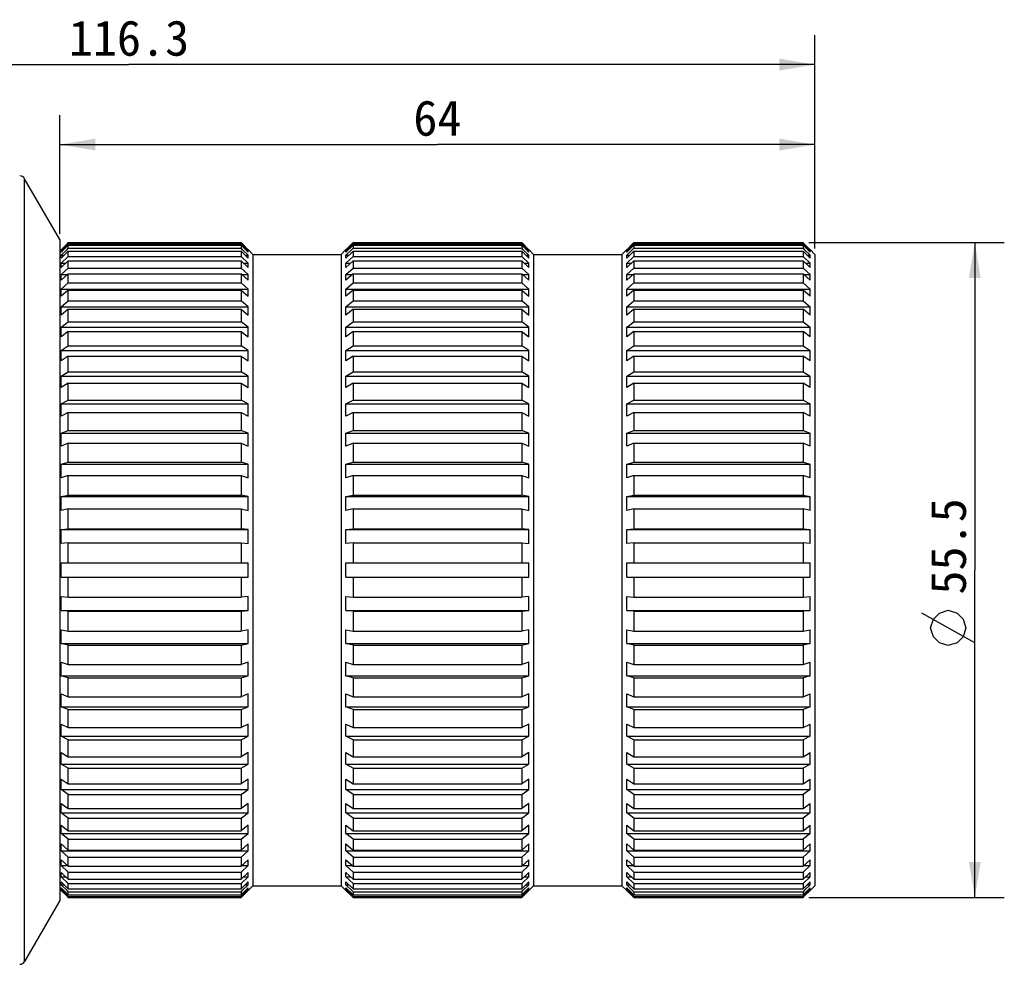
# Model space of a CAD drawing. Header units: millimetres. Extents: x 91 to 529, y 19 to 401.
# Tile 26 of 45: x 315 to 399, y 200 to 280. Entities that reach past the tile are written whole.
import ezdxf
from ezdxf.enums import TextEntityAlignment as Align

# ---------------------------------------------------------------- set-up
doc = ezdxf.new("R2010")
doc.units = ezdxf.units.MM
doc.header["$LTSCALE"] = 32.67
doc.layers.get('0').update_dxf_attribs({"linetype": 'CONTINUOUS'})
doc.layers.add('00_COMPONENTS', color=7, linetype='CONTINUOUS')
doc.layers.add('51__DRAFT_DIMS', color=7, linetype='CONTINUOUS')
doc.styles.get("Standard").update_dxf_attribs({"font": 'simfang.ttf'})
doc.dimstyles.new('DIMSTYLE_2', dxfattribs={"dimtxt": 3, "dimasz": 3, "dimexe": 2.5, "dimexo": 0.5, "dimgap": 0.75, "dimtad": 1, "dimdsep": 46, "dimtxsty": 'STANDARD', "dimblk": '_FILLED', "dimblk1": '_FILLED', "dimblk2": '_FILLED', "dimcen": 0.09, "dimclrt": 3, "dimazin": 2, "dimtp": 0.3, "dimtm": 0.3, "dimtfac": 1, "dimtofl": 0, "dimtmove": 0, "dimatfit": 3, "dimldrblk": '_FILLED', "dimfxl": 1, "dimtolj": 1, "dimarcsym": 0})
doc.dimstyles.new('DIMSTYLE_3', dxfattribs={"dimtxt": 3, "dimasz": 3, "dimexe": 2.5, "dimexo": 0.5, "dimgap": 0.75, "dimtad": 1, "dimdec": 1, "dimdsep": 46, "dimtxsty": 'STANDARD', "dimblk": '_FILLED', "dimblk1": '_FILLED', "dimblk2": '_FILLED', "dimcen": 0.09, "dimclrt": 3, "dimazin": 2, "dimtp": 0.3, "dimtm": 0.3, "dimtfac": 1, "dimtdec": 1, "dimtofl": 0, "dimtmove": 0, "dimatfit": 3, "dimldrblk": '_FILLED', "dimfxl": 1, "dimtolj": 1, "dimarcsym": 0})

# ---------------------------------------------------------------- blocks, each defined once
blk = doc.blocks.new('_FILLED')
at = {"color": 0, "linetype": 'ByBlock'}
blk.add_solid([(0, 0), (-1, 0.167), (-1, -0.167)], dxfattribs=at)
blk = doc.blocks.new('*D7')
at = {"layer": '51__DRAFT_DIMS', "color": 4, "transparency": 16777216}
for p, q in [((266.579, 251.278), (266.579, 278.84)), ((382.879, 260.758), (382.879, 278.84)), ((266.579, 276.34), (324.729, 276.34)), ((382.879, 276.34), (324.729, 276.34))]:
    blk.add_line(p, q, dxfattribs=at)
at = {"layer": '51__DRAFT_DIMS', "color": 4, "transparency": 16777216, "xscale": 3, "yscale": 3, "zscale": 3, "rotation": 180}
blk.add_blockref('_FILLED', (266.579, 276.34), dxfattribs=at)
at = {"layer": '51__DRAFT_DIMS', "color": 4, "transparency": 16777216, "xscale": 3, "yscale": 3, "zscale": 3}
blk.add_blockref('_FILLED', (382.879, 276.34), dxfattribs=at)
at = {"layer": '51__DRAFT_DIMS', "color": 3, "transparency": 16777216}
blk.add_text('116.3', height=3, dxfattribs=at).set_placement((324.729, 277.09), align=Align.CENTER)
blk = doc.blocks.new('*D8')
at = {"layer": '51__DRAFT_DIMS', "color": 4, "transparency": 16777216}
for p, q in [((318.879, 262.008), (318.879, 272.062)), ((382.879, 260.758), (382.879, 272.062)), ((318.879, 269.562), (350.879, 269.562)), ((382.879, 269.562), (350.879, 269.562))]:
    blk.add_line(p, q, dxfattribs=at)
at = {"layer": '51__DRAFT_DIMS', "color": 4, "transparency": 16777216, "xscale": 3, "yscale": 3, "zscale": 3, "rotation": 180}
blk.add_blockref('_FILLED', (318.879, 269.562), dxfattribs=at)
at = {"layer": '51__DRAFT_DIMS', "color": 4, "transparency": 16777216, "xscale": 3, "yscale": 3, "zscale": 3}
blk.add_blockref('_FILLED', (382.879, 269.562), dxfattribs=at)
at = {"layer": '51__DRAFT_DIMS', "color": 3, "transparency": 16777216}
blk.add_text('64', height=3, dxfattribs=at).set_placement((350.879, 270.312), align=Align.CENTER)
blk = doc.blocks.new('*D9')
at = {"layer": '51__DRAFT_DIMS', "color": 4, "transparency": 16777216}
for p, q in [((382.379, 261.252), (398.947, 261.252)), ((396.447, 261.252), (396.447, 233.508)), ((396.447, 205.765), (396.447, 233.508)), ((382.379, 205.765), (398.947, 205.765))]:
    blk.add_line(p, q, dxfattribs=at)
at = {"layer": '51__DRAFT_DIMS', "color": 4, "transparency": 16777216, "xscale": 3, "yscale": 3, "zscale": 3}
for p, rotation in [((396.447, 261.252), 90), ((396.447, 205.765), 270)]:
    blk.add_blockref('_FILLED', p, dxfattribs=dict(at, rotation=rotation))
at = {"layer": '51__DRAFT_DIMS', "color": 3, "transparency": 16777216}
blk.add_text('55.5', height=3, rotation=90, dxfattribs=at).set_placement((395.697, 235.508), align=Align.CENTER)

msp = doc.modelspace()

# ---------------------------------------------------------------- linework, layer by layer
at = {"layer": '00_COMPONENTS', "color": 4}
msp.add_line((315.876, 200.347), (315.876, 266.67), dxfattribs=at)
at = {"layer": '00_COMPONENTS', "color": 7}
for p, q in [((318.879, 261.508), (315.876, 266.67)), ((318.879, 261.508), (318.879, 205.508)), ((318.879, 260.558), (318.979, 260.658)), ((319.446, 261.118), (318.979, 260.652)), ((318.979, 260.566), (319.446, 261.03)), ((318.979, 260.652), (318.979, 260.658)), ((318.979, 260.183), (319.446, 260.64)), ((318.979, 260.44), (318.979, 260.566)), ((318.979, 260.566), (319.106, 260.566)), ((319.579, 260.521), (318.979, 259.934)), ((319.579, 261.037), (318.988, 260.449)), ((319.579, 261.252), (319.446, 261.118)), ((319.446, 261.03), (319.579, 261.163)), ((319.446, 260.64), (319.579, 260.77)), ((319.579, 261.163), (319.579, 261.252)), ((319.579, 261.252), (334.229, 261.252)), ((319.579, 261.163), (334.229, 261.163)), ((319.579, 260.77), (319.579, 261.037)), ((319.579, 261.037), (334.229, 261.037)), ((319.579, 260.77), (334.229, 260.77)), ((319.579, 260.079), (319.579, 260.521)), ((319.579, 260.521), (334.229, 260.521)), ((334.229, 261.252), (334.229, 261.163)), ((334.229, 261.252), (334.829, 260.652)), ((334.33, 261.063), (334.229, 261.163)), ((334.229, 261.037), (334.229, 260.77)), ((334.229, 261.037), (334.829, 260.44)), ((334.354, 260.648), (334.229, 260.77)), ((334.229, 260.521), (334.229, 260.079)), ((334.229, 260.521), (334.829, 259.934)), ((334.829, 260.566), (334.33, 261.063)), ((334.829, 260.183), (334.354, 260.648)), ((334.703, 260.566), (334.829, 260.566)), ((334.829, 260.652), (334.829, 260.658)), ((334.829, 260.658), (335.229, 260.258)), ((334.829, 260.44), (334.829, 260.566)), ((342.729, 260.258), (343.129, 260.658)), ((343.622, 261.144), (343.129, 260.652)), ((343.129, 260.566), (343.629, 261.063)), ((343.729, 261.037), (343.129, 260.44)), ((343.129, 260.652), (343.129, 260.658)), ((343.129, 260.183), (343.605, 260.648)), ((343.129, 260.44), (343.129, 260.566)), ((343.129, 260.566), (343.256, 260.566)), ((343.729, 260.521), (343.129, 259.934)), ((343.605, 260.648), (343.729, 260.77)), ((343.729, 261.252), (343.622, 261.144)), ((343.629, 261.063), (343.729, 261.163)), ((343.729, 261.252), (343.729, 261.163)), ((343.729, 261.252), (358.029, 261.252)), ((343.729, 261.163), (358.029, 261.163)), ((343.729, 261.037), (343.729, 260.77)), ((343.729, 261.037), (358.029, 261.037)), ((343.729, 260.77), (358.029, 260.77)), ((343.729, 260.521), (343.729, 260.079)), ((343.729, 260.521), (358.029, 260.521)), ((358.029, 261.252), (358.029, 261.163)), ((358.029, 261.252), (358.629, 260.652)), ((358.13, 261.063), (358.029, 261.163)), ((358.029, 261.037), (358.029, 260.77)), ((358.029, 261.037), (358.629, 260.44)), ((358.154, 260.648), (358.029, 260.77)), ((358.029, 260.521), (358.029, 260.079)), ((358.029, 260.521), (358.629, 259.934)), ((358.629, 260.566), (358.13, 261.063)), ((358.629, 260.183), (358.154, 260.648)), ((358.503, 260.566), (358.629, 260.566)), ((358.629, 260.652), (358.629, 260.658)), ((358.629, 260.658), (359.029, 260.258)), ((358.629, 260.44), (358.629, 260.566)), ((366.529, 260.258), (366.929, 260.658)), ((367.422, 261.144), (366.929, 260.652)), ((366.929, 260.566), (367.429, 261.063)), ((367.529, 261.037), (366.929, 260.44)), ((366.929, 260.652), (366.929, 260.658)), ((366.929, 260.183), (367.405, 260.648)), ((366.929, 260.44), (366.929, 260.566)), ((366.929, 260.566), (367.056, 260.566)), ((367.529, 260.521), (366.929, 259.934)), ((367.405, 260.648), (367.529, 260.77)), ((367.529, 261.252), (367.422, 261.144)), ((367.429, 261.063), (367.529, 261.163)), ((367.529, 261.252), (367.529, 261.163)), ((367.529, 261.252), (381.879, 261.252)), ((367.529, 261.163), (381.879, 261.163)), ((367.529, 261.037), (367.529, 260.77)), ((367.529, 261.037), (381.879, 261.037)), ((367.529, 260.77), (381.879, 260.77)), ((367.529, 260.521), (367.529, 260.079)), ((367.529, 260.521), (381.879, 260.521)), ((381.879, 261.252), (381.879, 261.163)), ((381.987, 261.144), (381.879, 261.252)), ((381.879, 261.163), (381.98, 261.063)), ((381.879, 261.037), (381.879, 260.77)), ((382.479, 260.44), (381.879, 261.037)), ((381.879, 260.77), (382.004, 260.648)), ((381.879, 260.521), (381.879, 260.079)), ((382.479, 259.934), (381.879, 260.521)), ((381.98, 261.063), (382.479, 260.566)), ((382.479, 260.652), (381.987, 261.144)), ((382.004, 260.648), (382.479, 260.183)), ((382.353, 260.566), (382.479, 260.566)), ((382.479, 260.652), (382.479, 260.658)), ((382.879, 260.258), (382.479, 260.658)), ((382.479, 260.44), (382.479, 260.566)), ((318.988, 260.449), (318.979, 260.44)), ((318.979, 259.934), (318.979, 260.183)), ((318.979, 260.183), (319.234, 260.183)), ((318.979, 259.509), (319.579, 260.079)), ((319.579, 259.709), (318.979, 259.138)), ((319.579, 260.079), (334.229, 260.079)), ((319.579, 259.097), (319.579, 259.709)), ((319.579, 259.709), (334.229, 259.709)), ((334.829, 259.509), (334.229, 260.079)), ((334.229, 259.709), (334.229, 259.097)), ((334.229, 259.709), (334.829, 259.138)), ((334.574, 260.183), (334.829, 260.183)), ((334.829, 259.934), (334.829, 260.183)), ((335.229, 260.258), (335.229, 206.758)), ((335.229, 260.258), (342.729, 260.258)), ((342.729, 260.258), (342.729, 206.758)), ((343.129, 259.934), (343.129, 260.183)), ((343.129, 260.183), (343.384, 260.183)), ((343.129, 259.509), (343.729, 260.079)), ((343.729, 259.709), (343.129, 259.138)), ((343.729, 260.079), (358.029, 260.079)), ((343.729, 259.709), (343.729, 259.097)), ((343.729, 259.709), (358.029, 259.709)), ((358.629, 259.509), (358.029, 260.079)), ((358.029, 259.709), (358.029, 259.097)), ((358.029, 259.709), (358.629, 259.138)), ((358.374, 260.183), (358.629, 260.183)), ((358.629, 259.934), (358.629, 260.183)), ((359.029, 260.258), (359.029, 206.758)), ((359.029, 260.258), (366.529, 260.258)), ((366.529, 260.258), (366.529, 206.758)), ((366.929, 259.934), (366.929, 260.183)), ((366.929, 260.183), (367.184, 260.183)), ((366.929, 259.509), (367.529, 260.079)), ((367.529, 259.709), (366.929, 259.138)), ((367.529, 260.079), (381.879, 260.079)), ((367.529, 259.709), (367.529, 259.097)), ((367.529, 259.709), (381.879, 259.709)), ((381.879, 260.079), (382.479, 259.509)), ((381.879, 259.709), (381.879, 259.097)), ((382.479, 259.138), (381.879, 259.709)), ((382.224, 260.183), (382.479, 260.183)), ((382.479, 259.934), (382.479, 260.183)), ((382.879, 260.258), (382.879, 206.758)), ((318.979, 259.138), (318.979, 259.509)), ((318.979, 259.509), (319.369, 259.509)), ((318.979, 258.549), (319.579, 259.097)), ((319.579, 259.097), (334.229, 259.097)), ((334.829, 258.549), (334.229, 259.097)), ((334.44, 259.509), (334.829, 259.509)), ((334.829, 259.138), (334.829, 259.509)), ((343.129, 259.138), (343.129, 259.509)), ((343.129, 259.509), (343.519, 259.509)), ((343.129, 258.549), (343.729, 259.097)), ((343.729, 259.097), (358.029, 259.097)), ((358.629, 258.549), (358.029, 259.097)), ((358.24, 259.509), (358.629, 259.509)), ((358.629, 259.138), (358.629, 259.509)), ((366.929, 259.138), (366.929, 259.509)), ((366.929, 259.509), (367.319, 259.509)), ((366.929, 258.549), (367.529, 259.097)), ((367.529, 259.097), (381.879, 259.097)), ((381.879, 259.097), (382.479, 258.549)), ((382.09, 259.509), (382.479, 259.509)), ((382.479, 259.138), (382.479, 259.509)), ((319.579, 258.609), (318.979, 258.061)), ((318.979, 258.061), (318.979, 258.549)), ((318.979, 258.549), (319.514, 258.549)), ((319.579, 257.835), (319.579, 258.609)), ((319.579, 258.609), (334.229, 258.609)), ((334.229, 258.609), (334.229, 257.835)), ((334.229, 258.609), (334.829, 258.061)), ((334.295, 258.549), (334.829, 258.549)), ((334.829, 258.061), (334.829, 258.549)), ((343.729, 258.609), (343.129, 258.061)), ((343.129, 258.061), (343.129, 258.549)), ((343.129, 258.549), (343.664, 258.549)), ((343.729, 258.609), (343.729, 257.835)), ((343.729, 258.609), (358.029, 258.609)), ((358.029, 258.609), (358.029, 257.835)), ((358.029, 258.609), (358.629, 258.061)), ((358.095, 258.549), (358.629, 258.549)), ((358.629, 258.061), (358.629, 258.549)), ((367.529, 258.609), (366.929, 258.061)), ((366.929, 258.061), (366.929, 258.549)), ((366.929, 258.549), (367.464, 258.549)), ((367.529, 258.609), (367.529, 257.835)), ((367.529, 258.609), (381.879, 258.609)), ((381.879, 258.609), (381.879, 257.835)), ((382.479, 258.061), (381.879, 258.609)), ((381.945, 258.549), (382.479, 258.549)), ((382.479, 258.061), (382.479, 258.549)), ((318.979, 257.315), (319.579, 257.835)), ((318.979, 256.715), (318.979, 257.315)), ((318.979, 257.315), (334.829, 257.315)), ((319.579, 257.235), (318.979, 256.715)), ((319.579, 257.835), (334.229, 257.835)), ((319.579, 256.306), (319.579, 257.235)), ((319.579, 257.235), (334.229, 257.235)), ((334.829, 257.315), (334.229, 257.835)), ((334.229, 257.235), (334.229, 256.306)), ((334.229, 257.235), (334.829, 256.715)), ((334.829, 256.715), (334.829, 257.315)), ((343.129, 257.315), (343.729, 257.835)), ((343.129, 256.715), (343.129, 257.315)), ((343.129, 257.315), (358.629, 257.315)), ((343.729, 257.235), (343.129, 256.715)), ((343.729, 257.835), (358.029, 257.835)), ((343.729, 257.235), (343.729, 256.306)), ((343.729, 257.235), (358.029, 257.235)), ((358.629, 257.315), (358.029, 257.835)), ((358.029, 257.235), (358.029, 256.306)), ((358.029, 257.235), (358.629, 256.715)), ((358.629, 256.715), (358.629, 257.315)), ((366.929, 257.315), (367.529, 257.835)), ((366.929, 256.715), (366.929, 257.315)), ((366.929, 257.315), (382.479, 257.315)), ((367.529, 257.235), (366.929, 256.715)), ((367.529, 257.835), (381.879, 257.835)), ((367.529, 257.235), (367.529, 256.306)), ((367.529, 257.235), (381.879, 257.235)), ((381.879, 257.835), (382.479, 257.315)), ((381.879, 257.235), (381.879, 256.306)), ((382.479, 256.715), (381.879, 257.235)), ((382.479, 256.715), (382.479, 257.315)), ((318.979, 255.82), (319.579, 256.306)), ((319.579, 256.306), (334.229, 256.306)), ((334.829, 255.82), (334.229, 256.306)), ((343.129, 255.82), (343.729, 256.306)), ((343.729, 256.306), (358.029, 256.306)), ((358.629, 255.82), (358.029, 256.306)), ((366.929, 255.82), (367.529, 256.306)), ((367.529, 256.306), (381.879, 256.306)), ((381.879, 256.306), (382.479, 255.82)), ((318.979, 255.115), (318.979, 255.82)), ((318.979, 255.82), (334.829, 255.82)), ((319.579, 255.601), (318.979, 255.115)), ((319.579, 254.527), (319.579, 255.601)), ((319.579, 255.601), (334.229, 255.601)), ((334.229, 255.601), (334.229, 254.527)), ((334.229, 255.601), (334.829, 255.115)), ((334.829, 255.115), (334.829, 255.82)), ((343.129, 255.115), (343.129, 255.82)), ((343.129, 255.82), (358.629, 255.82)), ((343.729, 255.601), (343.129, 255.115)), ((343.729, 255.601), (343.729, 254.527)), ((343.729, 255.601), (358.029, 255.601)), ((358.029, 255.601), (358.029, 254.527)), ((358.029, 255.601), (358.629, 255.115)), ((358.629, 255.115), (358.629, 255.82)), ((366.929, 255.115), (366.929, 255.82)), ((366.929, 255.82), (382.479, 255.82)), ((367.529, 255.601), (366.929, 255.115)), ((367.529, 255.601), (367.529, 254.527)), ((367.529, 255.601), (381.879, 255.601)), ((381.879, 255.601), (381.879, 254.527)), ((382.479, 255.115), (381.879, 255.601)), ((382.479, 255.115), (382.479, 255.82)), ((318.979, 254.081), (319.579, 254.527)), ((318.979, 253.278), (318.979, 254.081)), ((318.979, 254.081), (334.829, 254.081)), ((319.579, 254.527), (334.229, 254.527)), ((334.829, 254.081), (334.229, 254.527)), ((334.829, 253.278), (334.829, 254.081)), ((343.129, 254.081), (343.729, 254.527)), ((343.129, 253.278), (343.129, 254.081)), ((343.129, 254.081), (358.629, 254.081)), ((343.729, 254.527), (358.029, 254.527)), ((358.629, 254.081), (358.029, 254.527)), ((358.629, 253.278), (358.629, 254.081)), ((366.929, 254.081), (367.529, 254.527)), ((366.929, 253.278), (366.929, 254.081)), ((366.929, 254.081), (382.479, 254.081)), ((367.529, 254.527), (381.879, 254.527)), ((381.879, 254.527), (382.479, 254.081)), ((382.479, 253.278), (382.479, 254.081)), ((319.579, 253.724), (318.979, 253.278)), ((319.579, 252.518), (319.579, 253.724)), ((319.579, 253.724), (334.229, 253.724)), ((334.229, 253.724), (334.229, 252.518)), ((334.229, 253.724), (334.829, 253.278)), ((343.729, 253.724), (343.129, 253.278)), ((343.729, 253.724), (343.729, 252.518)), ((343.729, 253.724), (358.029, 253.724)), ((358.029, 253.724), (358.029, 252.518)), ((358.029, 253.724), (358.629, 253.278)), ((367.529, 253.724), (366.929, 253.278)), ((367.529, 253.724), (367.529, 252.518)), ((367.529, 253.724), (381.879, 253.724)), ((381.879, 253.724), (381.879, 252.518)), ((382.479, 253.278), (381.879, 253.724)), ((318.979, 252.117), (319.579, 252.518)), ((319.579, 252.518), (334.229, 252.518)), ((334.829, 252.117), (334.229, 252.518)), ((343.129, 252.117), (343.729, 252.518)), ((343.729, 252.518), (358.029, 252.518)), ((358.629, 252.117), (358.029, 252.518)), ((366.929, 252.117), (367.529, 252.518)), ((367.529, 252.518), (381.879, 252.518)), ((381.879, 252.518), (382.479, 252.117)), ((318.979, 251.225), (318.979, 252.117)), ((318.979, 252.117), (334.829, 252.117)), ((319.579, 251.626), (318.979, 251.225)), ((319.579, 250.301), (319.579, 251.626)), ((319.579, 251.626), (334.229, 251.626)), ((334.229, 251.626), (334.229, 250.301)), ((334.229, 251.626), (334.829, 251.225)), ((334.829, 251.225), (334.829, 252.117)), ((343.129, 251.225), (343.129, 252.117)), ((343.129, 252.117), (358.629, 252.117)), ((343.729, 251.626), (343.129, 251.225)), ((343.729, 251.626), (343.729, 250.301)), ((343.729, 251.626), (358.029, 251.626)), ((358.029, 251.626), (358.029, 250.301)), ((358.029, 251.626), (358.629, 251.225)), ((358.629, 251.225), (358.629, 252.117)), ((366.929, 251.225), (366.929, 252.117)), ((366.929, 252.117), (382.479, 252.117)), ((367.529, 251.626), (366.929, 251.225)), ((367.529, 251.626), (367.529, 250.301)), ((367.529, 251.626), (381.879, 251.626)), ((381.879, 251.626), (381.879, 250.301)), ((382.479, 251.225), (381.879, 251.626)), ((382.479, 251.225), (382.479, 252.117)), ((318.979, 249.948), (319.579, 250.301)), ((318.979, 248.977), (318.979, 249.948)), ((318.979, 249.948), (334.829, 249.948)), ((319.579, 250.301), (334.229, 250.301)), ((334.829, 249.948), (334.229, 250.301)), ((334.829, 248.977), (334.829, 249.948)), ((343.129, 249.948), (343.729, 250.301)), ((343.129, 248.977), (343.129, 249.948)), ((343.129, 249.948), (358.629, 249.948)), ((343.729, 250.301), (358.029, 250.301)), ((358.629, 249.948), (358.029, 250.301)), ((358.629, 248.977), (358.629, 249.948)), ((366.929, 249.948), (367.529, 250.301)), ((366.929, 248.977), (366.929, 249.948)), ((366.929, 249.948), (382.479, 249.948)), ((367.529, 250.301), (381.879, 250.301)), ((381.879, 250.301), (382.479, 249.948)), ((382.479, 248.977), (382.479, 249.948)), ((319.579, 249.33), (318.979, 248.977)), ((319.579, 247.9), (319.579, 249.33)), ((319.579, 249.33), (334.229, 249.33)), ((334.229, 249.33), (334.229, 247.9)), ((334.229, 249.33), (334.829, 248.977)), ((343.729, 249.33), (343.129, 248.977)), ((343.729, 249.33), (343.729, 247.9)), ((343.729, 249.33), (358.029, 249.33)), ((358.029, 249.33), (358.029, 247.9)), ((358.029, 249.33), (358.629, 248.977)), ((367.529, 249.33), (366.929, 248.977)), ((367.529, 249.33), (367.529, 247.9)), ((367.529, 249.33), (381.879, 249.33)), ((381.879, 249.33), (381.879, 247.9)), ((382.479, 248.977), (381.879, 249.33)), ((318.979, 247.6), (319.579, 247.9)), ((318.979, 246.56), (318.979, 247.6)), ((318.979, 247.6), (334.829, 247.6)), ((319.579, 247.9), (334.229, 247.9)), ((334.829, 247.6), (334.229, 247.9)), ((334.829, 246.56), (334.829, 247.6)), ((343.129, 247.6), (343.729, 247.9)), ((343.129, 246.56), (343.129, 247.6)), ((343.129, 247.6), (358.629, 247.6)), ((343.729, 247.9), (358.029, 247.9)), ((358.629, 247.6), (358.029, 247.9)), ((358.629, 246.56), (358.629, 247.6)), ((366.929, 247.6), (367.529, 247.9)), ((366.929, 246.56), (366.929, 247.6)), ((366.929, 247.6), (382.479, 247.6)), ((367.529, 247.9), (381.879, 247.9)), ((381.879, 247.9), (382.479, 247.6)), ((382.479, 246.56), (382.479, 247.6)), ((319.579, 246.86), (318.979, 246.56)), ((319.579, 245.341), (319.579, 246.86)), ((319.579, 246.86), (334.229, 246.86)), ((334.229, 246.86), (334.229, 245.341)), ((334.229, 246.86), (334.829, 246.56)), ((343.729, 246.86), (343.129, 246.56)), ((343.729, 246.86), (343.729, 245.341)), ((343.729, 246.86), (358.029, 246.86)), ((358.029, 246.86), (358.029, 245.341)), ((358.029, 246.86), (358.629, 246.56)), ((367.529, 246.86), (366.929, 246.56)), ((367.529, 246.86), (367.529, 245.341)), ((367.529, 246.86), (381.879, 246.86)), ((381.879, 246.86), (381.879, 245.341)), ((382.479, 246.56), (381.879, 246.86)), ((318.979, 245.097), (319.579, 245.341)), ((318.979, 244), (318.979, 245.097)), ((318.979, 245.097), (334.829, 245.097)), ((319.579, 245.341), (334.229, 245.341)), ((334.829, 245.097), (334.229, 245.341)), ((334.829, 244), (334.829, 245.097)), ((343.129, 245.097), (343.729, 245.341)), ((343.129, 244), (343.129, 245.097)), ((343.129, 245.097), (358.629, 245.097)), ((343.729, 245.341), (358.029, 245.341)), ((358.629, 245.097), (358.029, 245.341)), ((358.629, 244), (358.629, 245.097)), ((366.929, 245.097), (367.529, 245.341)), ((366.929, 244), (366.929, 245.097)), ((366.929, 245.097), (382.479, 245.097)), ((367.529, 245.341), (381.879, 245.341)), ((381.879, 245.341), (382.479, 245.097)), ((382.479, 244), (382.479, 245.097)), ((319.579, 244.245), (318.979, 244)), ((319.579, 242.652), (319.579, 244.245)), ((319.579, 244.245), (334.229, 244.245)), ((334.229, 244.245), (334.229, 242.652)), ((334.229, 244.245), (334.829, 244)), ((343.729, 244.245), (343.129, 244)), ((343.729, 244.245), (343.729, 242.652)), ((343.729, 244.245), (358.029, 244.245)), ((358.029, 244.245), (358.029, 242.652)), ((358.029, 244.245), (358.629, 244)), ((367.529, 244.245), (366.929, 244)), ((367.529, 244.245), (367.529, 242.652)), ((367.529, 244.245), (381.879, 244.245)), ((381.879, 244.245), (381.879, 242.652)), ((382.479, 244), (381.879, 244.245)), ((318.979, 242.467), (319.579, 242.652)), ((318.979, 241.325), (318.979, 242.467)), ((318.979, 242.467), (334.829, 242.467)), ((319.579, 242.652), (334.229, 242.652)), ((334.829, 242.467), (334.229, 242.652)), ((334.829, 241.325), (334.829, 242.467)), ((343.129, 242.467), (343.729, 242.652)), ((343.129, 241.325), (343.129, 242.467)), ((343.129, 242.467), (358.629, 242.467)), ((343.729, 242.652), (358.029, 242.652)), ((358.629, 242.467), (358.029, 242.652)), ((358.629, 241.325), (358.629, 242.467)), ((366.929, 242.467), (367.529, 242.652)), ((366.929, 242.467), (382.479, 242.467)), ((366.929, 241.325), (366.929, 242.467)), ((367.529, 242.652), (381.879, 242.652)), ((381.879, 242.652), (382.479, 242.467)), ((382.479, 241.325), (382.479, 242.467)), ((319.579, 241.511), (318.979, 241.325)), ((319.579, 239.863), (319.579, 241.511)), ((319.579, 241.511), (334.229, 241.511)), ((334.229, 241.511), (334.229, 239.863)), ((334.229, 241.511), (334.829, 241.325)), ((343.729, 241.511), (343.129, 241.325)), ((343.729, 241.511), (343.729, 239.863)), ((343.729, 241.511), (358.029, 241.511)), ((358.029, 241.511), (358.029, 239.863)), ((358.029, 241.511), (358.629, 241.325)), ((367.529, 241.511), (366.929, 241.325)), ((367.529, 241.511), (381.879, 241.511)), ((367.529, 241.511), (367.529, 239.863)), ((381.879, 241.511), (381.879, 239.863)), ((382.479, 241.325), (381.879, 241.511)), ((318.979, 239.739), (319.579, 239.863)), ((318.979, 238.565), (318.979, 239.739)), ((318.979, 239.739), (334.829, 239.739)), ((319.579, 239.863), (334.229, 239.863)), ((334.829, 239.739), (334.229, 239.863)), ((334.829, 238.565), (334.829, 239.739)), ((343.129, 239.739), (343.729, 239.863)), ((343.129, 238.565), (343.129, 239.739)), ((343.129, 239.739), (358.629, 239.739)), ((343.729, 239.863), (358.029, 239.863)), ((358.629, 239.739), (358.029, 239.863)), ((358.629, 238.565), (358.629, 239.739)), ((366.929, 239.739), (367.529, 239.863)), ((366.929, 239.739), (382.479, 239.739)), ((366.929, 238.565), (366.929, 239.739)), ((367.529, 239.863), (381.879, 239.863)), ((381.879, 239.863), (382.479, 239.739)), ((382.479, 238.565), (382.479, 239.739)), ((319.579, 238.69), (318.979, 238.565)), ((319.579, 237.005), (319.579, 238.69)), ((319.579, 238.69), (334.229, 238.69)), ((334.229, 238.69), (334.229, 237.005)), ((334.229, 238.69), (334.829, 238.565)), ((343.729, 238.69), (343.129, 238.565)), ((343.729, 238.69), (343.729, 237.005)), ((343.729, 238.69), (358.029, 238.69)), ((358.029, 238.69), (358.029, 237.005)), ((358.029, 238.69), (358.629, 238.565)), ((367.529, 238.69), (366.929, 238.565)), ((367.529, 238.69), (381.879, 238.69)), ((367.529, 238.69), (367.529, 237.005)), ((381.879, 238.69), (381.879, 237.005)), ((382.479, 238.565), (381.879, 238.69)), ((318.979, 236.942), (319.579, 237.005)), ((318.979, 235.749), (318.979, 236.942)), ((318.979, 236.942), (334.829, 236.942)), ((319.579, 237.005), (334.229, 237.005)), ((334.829, 236.942), (334.229, 237.005)), ((334.829, 235.749), (334.829, 236.942)), ((343.129, 236.942), (343.729, 237.005)), ((343.129, 235.749), (343.129, 236.942)), ((343.129, 236.942), (358.629, 236.942)), ((343.729, 237.005), (358.029, 237.005)), ((358.629, 236.942), (358.029, 237.005)), ((358.629, 235.749), (358.629, 236.942)), ((366.929, 236.942), (367.529, 237.005)), ((366.929, 236.942), (382.479, 236.942)), ((366.929, 235.749), (366.929, 236.942)), ((367.529, 237.005), (381.879, 237.005)), ((381.879, 237.005), (382.479, 236.942)), ((382.479, 235.749), (382.479, 236.942)), ((319.579, 235.812), (318.979, 235.749)), ((319.579, 234.108), (319.579, 235.812)), ((319.579, 235.812), (334.229, 235.812)), ((334.229, 235.812), (334.229, 234.108)), ((334.229, 235.812), (334.829, 235.749)), ((343.729, 235.812), (343.129, 235.749)), ((343.729, 235.812), (343.729, 234.108)), ((343.729, 235.812), (358.029, 235.812)), ((358.029, 235.812), (358.029, 234.108)), ((358.029, 235.812), (358.629, 235.749)), ((367.529, 235.812), (366.929, 235.749)), ((367.529, 235.812), (381.879, 235.812)), ((367.529, 235.812), (367.529, 234.108)), ((381.879, 235.812), (381.879, 234.108)), ((382.479, 235.749), (381.879, 235.812)), ((318.979, 232.908), (318.979, 234.108)), ((318.979, 234.108), (334.829, 234.108)), ((334.829, 232.908), (334.829, 234.108)), ((343.129, 232.908), (343.129, 234.108)), ((343.129, 234.108), (358.629, 234.108)), ((358.629, 232.908), (358.629, 234.108)), ((366.929, 234.108), (382.479, 234.108)), ((366.929, 232.908), (366.929, 234.108)), ((382.479, 232.908), (382.479, 234.108)), ((318.979, 232.908), (334.829, 232.908)), ((319.579, 231.205), (319.579, 232.908)), ((334.229, 232.908), (334.229, 231.205)), ((343.129, 232.908), (358.629, 232.908)), ((343.729, 232.908), (343.729, 231.205)), ((358.029, 232.908), (358.029, 231.205)), ((366.929, 232.908), (382.479, 232.908)), ((367.529, 232.908), (367.529, 231.205)), ((381.879, 232.908), (381.879, 231.205)), ((318.979, 230.074), (318.979, 231.268)), ((318.979, 231.268), (319.579, 231.205)), ((334.829, 231.268), (334.229, 231.205)), ((334.829, 230.074), (334.829, 231.268)), ((343.129, 230.074), (343.129, 231.268)), ((343.129, 231.268), (343.729, 231.205)), ((358.629, 231.268), (358.029, 231.205)), ((358.629, 230.074), (358.629, 231.268)), ((366.929, 230.074), (366.929, 231.268)), ((366.929, 231.268), (367.529, 231.205)), ((381.879, 231.205), (382.479, 231.268)), ((382.479, 230.074), (382.479, 231.268)), ((319.579, 231.205), (334.229, 231.205)), ((343.729, 231.205), (358.029, 231.205)), ((367.529, 231.205), (381.879, 231.205)), ((318.979, 230.074), (334.829, 230.074)), ((319.579, 230.012), (318.979, 230.074)), ((319.579, 228.327), (319.579, 230.012)), ((319.579, 230.012), (334.229, 230.012)), ((334.229, 230.012), (334.829, 230.074)), ((334.229, 230.012), (334.229, 228.327)), ((343.129, 230.074), (358.629, 230.074)), ((343.729, 230.012), (343.129, 230.074)), ((343.729, 230.012), (343.729, 228.327)), ((343.729, 230.012), (358.029, 230.012)), ((358.029, 230.012), (358.629, 230.074)), ((358.029, 230.012), (358.029, 228.327)), ((366.929, 230.074), (382.479, 230.074)), ((367.529, 230.012), (366.929, 230.074)), ((367.529, 230.012), (381.879, 230.012)), ((367.529, 230.012), (367.529, 228.327)), ((382.479, 230.074), (381.879, 230.012)), ((381.879, 230.012), (381.879, 228.327)), ((318.979, 227.278), (318.979, 228.452)), ((318.979, 228.452), (319.579, 228.327)), ((319.579, 228.327), (334.229, 228.327)), ((334.829, 228.452), (334.229, 228.327)), ((334.829, 227.278), (334.829, 228.452)), ((343.129, 227.278), (343.129, 228.452)), ((343.129, 228.452), (343.729, 228.327)), ((343.729, 228.327), (358.029, 228.327)), ((358.629, 228.452), (358.029, 228.327)), ((358.629, 227.278), (358.629, 228.452)), ((366.929, 227.278), (366.929, 228.452)), ((366.929, 228.452), (367.529, 228.327)), ((367.529, 228.327), (381.879, 228.327)), ((381.879, 228.327), (382.479, 228.452)), ((382.479, 227.278), (382.479, 228.452)), ((318.979, 227.278), (334.829, 227.278)), ((319.579, 227.153), (318.979, 227.278)), ((319.579, 225.506), (319.579, 227.153)), ((319.579, 227.153), (334.229, 227.153)), ((334.229, 227.153), (334.829, 227.278)), ((334.229, 227.153), (334.229, 225.506)), ((343.129, 227.278), (358.629, 227.278)), ((343.729, 227.153), (343.129, 227.278)), ((343.729, 227.153), (343.729, 225.506)), ((343.729, 227.153), (358.029, 227.153)), ((358.029, 227.153), (358.629, 227.278)), ((358.029, 227.153), (358.029, 225.506)), ((366.929, 227.278), (382.479, 227.278)), ((367.529, 227.153), (366.929, 227.278)), ((367.529, 227.153), (381.879, 227.153)), ((367.529, 227.153), (367.529, 225.506)), ((382.479, 227.278), (381.879, 227.153)), ((381.879, 227.153), (381.879, 225.506)), ((318.979, 224.55), (318.979, 225.691)), ((318.979, 225.691), (319.579, 225.506)), ((319.579, 225.506), (334.229, 225.506)), ((334.829, 225.691), (334.229, 225.506)), ((334.829, 224.55), (334.829, 225.691)), ((343.129, 224.55), (343.129, 225.691)), ((343.129, 225.691), (343.729, 225.506)), ((343.729, 225.506), (358.029, 225.506)), ((358.629, 225.691), (358.029, 225.506)), ((358.629, 224.55), (358.629, 225.691)), ((366.929, 224.55), (366.929, 225.691)), ((366.929, 225.691), (367.529, 225.506)), ((367.529, 225.506), (381.879, 225.506)), ((381.879, 225.506), (382.479, 225.691)), ((382.479, 224.55), (382.479, 225.691)), ((318.979, 224.55), (334.829, 224.55)), ((319.579, 224.364), (318.979, 224.55)), ((319.579, 222.772), (319.579, 224.364)), ((319.579, 224.364), (334.229, 224.364)), ((334.229, 224.364), (334.829, 224.55)), ((334.229, 224.364), (334.229, 222.772)), ((343.129, 224.55), (358.629, 224.55)), ((343.729, 224.364), (343.129, 224.55)), ((343.729, 224.364), (343.729, 222.772)), ((343.729, 224.364), (358.029, 224.364)), ((358.029, 224.364), (358.629, 224.55)), ((358.029, 224.364), (358.029, 222.772)), ((366.929, 224.55), (382.479, 224.55)), ((367.529, 224.364), (366.929, 224.55)), ((367.529, 224.364), (381.879, 224.364)), ((367.529, 224.364), (367.529, 222.772)), ((382.479, 224.55), (381.879, 224.364)), ((381.879, 224.364), (381.879, 222.772)), ((318.979, 221.92), (318.979, 223.016)), ((318.979, 223.016), (319.579, 222.772)), ((334.829, 223.016), (334.229, 222.772)), ((334.829, 221.92), (334.829, 223.016)), ((343.129, 221.92), (343.129, 223.016)), ((343.129, 223.016), (343.729, 222.772)), ((358.629, 223.016), (358.029, 222.772)), ((358.629, 221.92), (358.629, 223.016)), ((366.929, 221.92), (366.929, 223.016)), ((366.929, 223.016), (367.529, 222.772)), ((381.879, 222.772), (382.479, 223.016)), ((382.479, 221.92), (382.479, 223.016)), ((319.579, 222.772), (334.229, 222.772)), ((343.729, 222.772), (358.029, 222.772)), ((367.529, 222.772), (381.879, 222.772)), ((318.979, 221.92), (334.829, 221.92)), ((319.579, 221.676), (318.979, 221.92)), ((319.579, 220.156), (319.579, 221.676)), ((319.579, 221.676), (334.229, 221.676)), ((334.229, 221.676), (334.829, 221.92)), ((334.229, 221.676), (334.229, 220.156)), ((343.129, 221.92), (358.629, 221.92)), ((343.729, 221.676), (343.129, 221.92)), ((343.729, 221.676), (343.729, 220.156)), ((343.729, 221.676), (358.029, 221.676)), ((358.029, 221.676), (358.629, 221.92)), ((358.029, 221.676), (358.029, 220.156)), ((366.929, 221.92), (382.479, 221.92)), ((367.529, 221.676), (366.929, 221.92)), ((367.529, 221.676), (381.879, 221.676)), ((367.529, 221.676), (367.529, 220.156)), ((382.479, 221.92), (381.879, 221.676)), ((381.879, 221.676), (381.879, 220.156)), ((318.979, 219.417), (318.979, 220.456)), ((318.979, 220.456), (319.579, 220.156)), ((334.829, 220.456), (334.229, 220.156)), ((334.829, 219.417), (334.829, 220.456)), ((343.129, 219.417), (343.129, 220.456)), ((343.129, 220.456), (343.729, 220.156)), ((358.629, 220.456), (358.029, 220.156)), ((358.629, 219.417), (358.629, 220.456)), ((366.929, 219.417), (366.929, 220.456)), ((366.929, 220.456), (367.529, 220.156)), ((381.879, 220.156), (382.479, 220.456)), ((382.479, 219.417), (382.479, 220.456)), ((319.579, 220.156), (334.229, 220.156)), ((343.729, 220.156), (358.029, 220.156)), ((367.529, 220.156), (381.879, 220.156)), ((318.979, 219.417), (334.829, 219.417)), ((319.579, 219.117), (318.979, 219.417)), ((319.579, 217.687), (319.579, 219.117)), ((319.579, 219.117), (334.229, 219.117)), ((334.229, 219.117), (334.829, 219.417)), ((334.229, 219.117), (334.229, 217.687)), ((343.129, 219.417), (358.629, 219.417)), ((343.729, 219.117), (343.129, 219.417)), ((343.729, 219.117), (343.729, 217.687)), ((343.729, 219.117), (358.029, 219.117)), ((358.029, 219.117), (358.629, 219.417)), ((358.029, 219.117), (358.029, 217.687)), ((366.929, 219.417), (382.479, 219.417)), ((367.529, 219.117), (366.929, 219.417)), ((367.529, 219.117), (381.879, 219.117)), ((367.529, 219.117), (367.529, 217.687)), ((382.479, 219.417), (381.879, 219.117)), ((381.879, 219.117), (381.879, 217.687)), ((318.979, 217.068), (318.979, 218.039)), ((318.979, 218.039), (319.579, 217.687)), ((334.829, 218.039), (334.229, 217.687)), ((334.829, 217.068), (334.829, 218.039)), ((343.129, 217.068), (343.129, 218.039)), ((343.129, 218.039), (343.729, 217.687)), ((358.629, 218.039), (358.029, 217.687)), ((358.629, 217.068), (358.629, 218.039)), ((366.929, 217.068), (366.929, 218.039)), ((366.929, 218.039), (367.529, 217.687)), ((381.879, 217.687), (382.479, 218.039)), ((382.479, 217.068), (382.479, 218.039)), ((318.979, 217.068), (334.829, 217.068)), ((319.579, 216.716), (318.979, 217.068)), ((319.579, 217.687), (334.229, 217.687)), ((334.229, 216.716), (334.829, 217.068)), ((343.129, 217.068), (358.629, 217.068)), ((343.729, 216.716), (343.129, 217.068)), ((343.729, 217.687), (358.029, 217.687)), ((358.029, 216.716), (358.629, 217.068)), ((366.929, 217.068), (382.479, 217.068)), ((367.529, 216.716), (366.929, 217.068)), ((367.529, 217.687), (381.879, 217.687)), ((382.479, 217.068), (381.879, 216.716)), ((319.579, 215.39), (319.579, 216.716)), ((319.579, 216.716), (334.229, 216.716)), ((334.229, 216.716), (334.229, 215.39)), ((343.729, 216.716), (358.029, 216.716)), ((343.729, 216.716), (343.729, 215.39)), ((358.029, 216.716), (358.029, 215.39)), ((367.529, 216.716), (381.879, 216.716)), ((367.529, 216.716), (367.529, 215.39)), ((381.879, 216.716), (381.879, 215.39)), ((318.979, 214.9), (318.979, 215.792)), ((318.979, 215.792), (319.579, 215.39)), ((334.829, 215.792), (334.229, 215.39)), ((334.829, 214.9), (334.829, 215.792)), ((343.129, 214.9), (343.129, 215.792)), ((343.129, 215.792), (343.729, 215.39)), ((358.629, 215.792), (358.029, 215.39)), ((358.629, 214.9), (358.629, 215.792)), ((366.929, 214.9), (366.929, 215.792)), ((366.929, 215.792), (367.529, 215.39)), ((381.879, 215.39), (382.479, 215.792)), ((382.479, 214.9), (382.479, 215.792)), ((318.979, 214.9), (334.829, 214.9)), ((319.579, 214.498), (318.979, 214.9)), ((319.579, 215.39), (334.229, 215.39)), ((334.229, 214.498), (334.829, 214.9)), ((343.129, 214.9), (358.629, 214.9)), ((343.729, 214.498), (343.129, 214.9)), ((343.729, 215.39), (358.029, 215.39)), ((358.029, 214.498), (358.629, 214.9)), ((366.929, 214.9), (382.479, 214.9)), ((367.529, 214.498), (366.929, 214.9)), ((367.529, 215.39), (381.879, 215.39)), ((382.479, 214.9), (381.879, 214.498)), ((318.979, 212.935), (318.979, 213.738)), ((318.979, 213.738), (319.579, 213.292)), ((319.579, 213.292), (319.579, 214.498)), ((319.579, 214.498), (334.229, 214.498)), ((334.229, 214.498), (334.229, 213.292)), ((334.829, 213.738), (334.229, 213.292)), ((334.829, 212.935), (334.829, 213.738)), ((343.129, 212.935), (343.129, 213.738)), ((343.129, 213.738), (343.729, 213.292)), ((343.729, 214.498), (358.029, 214.498)), ((343.729, 214.498), (343.729, 213.292)), ((358.029, 214.498), (358.029, 213.292)), ((358.629, 213.738), (358.029, 213.292)), ((358.629, 212.935), (358.629, 213.738)), ((366.929, 212.935), (366.929, 213.738)), ((366.929, 213.738), (367.529, 213.292)), ((367.529, 214.498), (381.879, 214.498)), ((367.529, 214.498), (367.529, 213.292)), ((381.879, 214.498), (381.879, 213.292)), ((381.879, 213.292), (382.479, 213.738)), ((382.479, 212.935), (382.479, 213.738)), ((318.979, 212.935), (334.829, 212.935)), ((319.579, 212.489), (318.979, 212.935)), ((319.579, 213.292), (334.229, 213.292)), ((334.229, 212.489), (334.829, 212.935)), ((343.129, 212.935), (358.629, 212.935)), ((343.729, 212.489), (343.129, 212.935)), ((343.729, 213.292), (358.029, 213.292)), ((358.029, 212.489), (358.629, 212.935)), ((366.929, 212.935), (382.479, 212.935)), ((367.529, 212.489), (366.929, 212.935)), ((367.529, 213.292), (381.879, 213.292)), ((382.479, 212.935), (381.879, 212.489)), ((319.579, 211.416), (319.579, 212.489)), ((319.579, 212.489), (334.229, 212.489)), ((334.229, 212.489), (334.229, 211.416)), ((343.729, 212.489), (358.029, 212.489)), ((343.729, 212.489), (343.729, 211.416)), ((358.029, 212.489), (358.029, 211.416)), ((367.529, 212.489), (381.879, 212.489)), ((367.529, 212.489), (367.529, 211.416)), ((381.879, 212.489), (381.879, 211.416)), ((318.979, 211.196), (318.979, 211.902)), ((318.979, 211.902), (319.579, 211.416)), ((319.579, 211.416), (334.229, 211.416)), ((334.829, 211.902), (334.229, 211.416)), ((334.829, 211.196), (334.829, 211.902)), ((343.129, 211.196), (343.129, 211.902)), ((343.129, 211.902), (343.729, 211.416)), ((343.729, 211.416), (358.029, 211.416)), ((358.629, 211.902), (358.029, 211.416)), ((358.629, 211.196), (358.629, 211.902)), ((366.929, 211.196), (366.929, 211.902)), ((366.929, 211.902), (367.529, 211.416)), ((367.529, 211.416), (381.879, 211.416)), ((381.879, 211.416), (382.479, 211.902)), ((382.479, 211.196), (382.479, 211.902)), ((318.979, 211.196), (334.829, 211.196)), ((319.579, 210.711), (318.979, 211.196)), ((319.579, 209.782), (319.579, 210.711)), ((319.579, 210.711), (334.229, 210.711)), ((334.229, 210.711), (334.829, 211.196)), ((334.229, 210.711), (334.229, 209.782)), ((343.129, 211.196), (358.629, 211.196)), ((343.729, 210.711), (343.129, 211.196)), ((343.729, 210.711), (358.029, 210.711)), ((343.729, 210.711), (343.729, 209.782)), ((358.029, 210.711), (358.629, 211.196)), ((358.029, 210.711), (358.029, 209.782)), ((366.929, 211.196), (382.479, 211.196)), ((367.529, 210.711), (366.929, 211.196)), ((367.529, 210.711), (381.879, 210.711)), ((367.529, 210.711), (367.529, 209.782)), ((382.479, 211.196), (381.879, 210.711)), ((381.879, 210.711), (381.879, 209.782)), ((318.979, 209.701), (318.979, 210.301)), ((318.979, 210.301), (319.579, 209.782)), ((318.979, 209.701), (334.829, 209.701)), ((319.579, 209.182), (318.979, 209.701)), ((319.579, 209.782), (334.229, 209.782)), ((334.829, 210.301), (334.229, 209.782)), ((334.229, 209.182), (334.829, 209.701)), ((334.829, 209.701), (334.829, 210.301)), ((343.129, 209.701), (343.129, 210.301)), ((343.129, 210.301), (343.729, 209.782)), ((343.129, 209.701), (358.629, 209.701)), ((343.729, 209.182), (343.129, 209.701)), ((343.729, 209.782), (358.029, 209.782)), ((358.629, 210.301), (358.029, 209.782)), ((358.029, 209.182), (358.629, 209.701)), ((358.629, 209.701), (358.629, 210.301)), ((366.929, 209.701), (366.929, 210.301)), ((366.929, 210.301), (367.529, 209.782)), ((366.929, 209.701), (382.479, 209.701)), ((367.529, 209.182), (366.929, 209.701)), ((367.529, 209.782), (381.879, 209.782)), ((381.879, 209.782), (382.479, 210.301)), ((382.479, 209.701), (381.879, 209.182)), ((382.479, 209.701), (382.479, 210.301)), ((318.979, 208.468), (318.979, 208.956)), ((318.979, 208.956), (319.579, 208.407)), ((319.579, 208.407), (319.579, 209.182)), ((319.579, 209.182), (334.229, 209.182)), ((334.229, 209.182), (334.229, 208.407)), ((334.829, 208.956), (334.229, 208.407)), ((334.829, 208.468), (334.829, 208.956)), ((343.129, 208.468), (343.129, 208.956)), ((343.129, 208.956), (343.729, 208.407)), ((343.729, 209.182), (358.029, 209.182)), ((343.729, 209.182), (343.729, 208.407)), ((358.029, 209.182), (358.029, 208.407)), ((358.629, 208.956), (358.029, 208.407)), ((358.629, 208.468), (358.629, 208.956)), ((366.929, 208.468), (366.929, 208.956)), ((366.929, 208.956), (367.529, 208.407)), ((367.529, 209.182), (381.879, 209.182)), ((367.529, 209.182), (367.529, 208.407)), ((381.879, 209.182), (381.879, 208.407)), ((381.879, 208.407), (382.479, 208.956)), ((382.479, 208.468), (382.479, 208.956)), ((318.979, 208.468), (319.514, 208.468)), ((319.579, 207.919), (318.979, 208.468)), ((318.979, 207.508), (318.979, 207.879)), ((318.979, 207.879), (319.037, 207.824)), ((319.579, 208.407), (334.229, 208.407)), ((319.579, 207.308), (319.579, 207.919)), ((319.579, 207.919), (334.229, 207.919)), ((334.229, 207.919), (334.829, 208.468)), ((334.229, 207.919), (334.229, 207.308)), ((334.829, 207.879), (334.229, 207.308)), ((334.295, 208.468), (334.829, 208.468)), ((334.829, 207.508), (334.829, 207.879)), ((343.129, 208.468), (343.664, 208.468)), ((343.729, 207.919), (343.129, 208.468)), ((343.129, 207.508), (343.129, 207.879)), ((343.129, 207.879), (343.729, 207.308)), ((343.729, 208.407), (358.029, 208.407)), ((343.729, 207.919), (358.029, 207.919)), ((343.729, 207.919), (343.729, 207.308)), ((358.029, 207.919), (358.629, 208.468)), ((358.029, 207.919), (358.029, 207.308)), ((358.629, 207.879), (358.029, 207.308)), ((358.095, 208.468), (358.629, 208.468)), ((358.629, 207.508), (358.629, 207.879)), ((366.929, 208.468), (367.464, 208.468)), ((367.529, 207.919), (366.929, 208.468)), ((366.929, 207.508), (366.929, 207.879)), ((366.929, 207.879), (367.529, 207.308)), ((367.529, 208.407), (381.879, 208.407)), ((367.529, 207.919), (381.879, 207.919)), ((367.529, 207.919), (367.529, 207.308)), ((382.479, 208.468), (381.879, 207.919)), ((381.879, 207.919), (381.879, 207.308)), ((381.879, 207.308), (382.479, 207.879)), ((381.945, 208.468), (382.479, 208.468)), ((382.479, 207.508), (382.479, 207.879)), ((318.979, 207.508), (319.369, 207.508)), ((319.579, 206.937), (318.979, 207.508)), ((318.979, 206.833), (318.979, 207.083)), ((318.979, 207.083), (319.579, 206.496)), ((319.037, 207.824), (319.579, 207.308)), ((319.579, 207.308), (334.229, 207.308)), ((334.229, 206.937), (334.829, 207.508)), ((334.829, 207.083), (334.229, 206.496)), ((334.44, 207.508), (334.829, 207.508)), ((334.829, 206.833), (334.829, 207.083)), ((343.129, 207.508), (343.519, 207.508)), ((343.729, 206.937), (343.129, 207.508)), ((343.129, 206.833), (343.129, 207.083)), ((343.129, 207.083), (343.729, 206.496)), ((343.729, 207.308), (358.029, 207.308)), ((358.029, 206.937), (358.629, 207.508)), ((358.629, 207.083), (358.029, 206.496)), ((358.24, 207.508), (358.629, 207.508)), ((358.629, 206.833), (358.629, 207.083)), ((366.929, 207.508), (367.319, 207.508)), ((367.529, 206.937), (366.929, 207.508)), ((366.929, 206.833), (366.929, 207.083)), ((366.929, 207.083), (367.529, 206.496)), ((367.529, 207.308), (381.879, 207.308)), ((382.479, 207.508), (381.879, 206.937)), ((381.879, 206.496), (382.479, 207.083)), ((382.09, 207.508), (382.479, 207.508)), ((382.479, 206.833), (382.479, 207.083)), ((318.879, 206.458), (318.979, 206.358)), ((318.979, 206.833), (319.234, 206.833)), ((319.446, 206.377), (318.979, 206.833)), ((318.979, 206.451), (318.979, 206.576)), ((318.979, 206.576), (318.988, 206.568)), ((318.979, 206.451), (319.106, 206.451)), ((319.446, 205.987), (318.979, 206.451)), ((318.979, 206.358), (318.979, 206.365)), ((318.979, 206.365), (319.446, 205.898)), ((318.988, 206.568), (319.579, 205.98)), ((319.579, 206.246), (319.446, 206.377)), ((319.579, 206.496), (319.579, 206.937)), ((319.579, 206.937), (334.229, 206.937)), ((319.579, 206.496), (334.229, 206.496)), ((319.579, 205.98), (319.579, 206.246)), ((319.579, 206.246), (334.229, 206.246)), ((334.229, 206.937), (334.229, 206.496)), ((334.829, 206.576), (334.229, 205.98)), ((334.229, 206.246), (334.354, 206.368)), ((334.829, 206.365), (334.229, 205.765)), ((334.229, 206.246), (334.229, 205.98)), ((334.33, 205.954), (334.829, 206.451)), ((334.354, 206.368), (334.829, 206.833)), ((334.574, 206.833), (334.829, 206.833)), ((334.703, 206.451), (334.829, 206.451)), ((334.829, 206.358), (335.229, 206.758)), ((334.829, 206.451), (334.829, 206.576)), ((334.829, 206.358), (334.829, 206.365)), ((335.229, 206.758), (342.729, 206.758)), ((342.729, 206.758), (343.129, 206.358)), ((343.129, 206.833), (343.384, 206.833)), ((343.605, 206.368), (343.129, 206.833)), ((343.129, 206.451), (343.129, 206.576)), ((343.129, 206.576), (343.729, 205.98)), ((343.129, 206.451), (343.256, 206.451)), ((343.629, 205.954), (343.129, 206.451)), ((343.129, 206.358), (343.129, 206.365)), ((343.129, 206.365), (343.622, 205.872)), ((343.729, 206.246), (343.605, 206.368)), ((343.729, 206.937), (358.029, 206.937)), ((343.729, 206.937), (343.729, 206.496)), ((343.729, 206.496), (358.029, 206.496)), ((343.729, 206.246), (358.029, 206.246)), ((343.729, 206.246), (343.729, 205.98)), ((358.029, 206.937), (358.029, 206.496)), ((358.629, 206.576), (358.029, 205.98)), ((358.029, 206.246), (358.154, 206.368)), ((358.629, 206.365), (358.029, 205.765)), ((358.029, 206.246), (358.029, 205.98)), ((358.13, 205.954), (358.629, 206.451)), ((358.154, 206.368), (358.629, 206.833)), ((358.374, 206.833), (358.629, 206.833)), ((358.503, 206.451), (358.629, 206.451)), ((358.629, 206.358), (359.029, 206.758)), ((358.629, 206.451), (358.629, 206.576)), ((358.629, 206.358), (358.629, 206.365)), ((359.029, 206.758), (366.529, 206.758)), ((366.529, 206.758), (366.929, 206.358)), ((366.929, 206.833), (367.184, 206.833)), ((367.405, 206.368), (366.929, 206.833)), ((366.929, 206.451), (366.929, 206.576)), ((366.929, 206.576), (367.529, 205.98)), ((366.929, 206.451), (367.056, 206.451)), ((367.429, 205.954), (366.929, 206.451)), ((366.929, 206.358), (366.929, 206.365)), ((366.929, 206.365), (367.422, 205.872)), ((367.529, 206.246), (367.405, 206.368)), ((367.529, 206.937), (381.879, 206.937)), ((367.529, 206.937), (367.529, 206.496)), ((367.529, 206.496), (381.879, 206.496)), ((367.529, 206.246), (381.879, 206.246)), ((367.529, 206.246), (367.529, 205.98)), ((381.879, 206.937), (381.879, 206.496)), ((381.879, 205.98), (382.479, 206.576)), ((382.004, 206.368), (381.879, 206.246)), ((381.879, 206.246), (381.879, 205.98)), ((382.479, 206.451), (381.98, 205.954)), ((381.987, 205.872), (382.479, 206.365)), ((382.479, 206.833), (382.004, 206.368)), ((382.224, 206.833), (382.479, 206.833)), ((382.353, 206.451), (382.479, 206.451)), ((382.879, 206.758), (382.479, 206.358)), ((382.479, 206.451), (382.479, 206.576)), ((382.479, 206.358), (382.479, 206.365)), ((318.879, 205.508), (315.876, 200.347)), ((319.579, 205.854), (319.446, 205.987)), ((319.446, 205.898), (319.579, 205.765)), ((319.579, 205.98), (334.229, 205.98)), ((319.579, 205.765), (319.579, 205.854)), ((319.579, 205.854), (334.229, 205.854)), ((319.579, 205.765), (334.229, 205.765)), ((334.229, 205.854), (334.33, 205.954)), ((334.229, 205.854), (334.229, 205.765)), ((343.622, 205.872), (343.729, 205.765)), ((343.729, 205.854), (343.629, 205.954)), ((343.729, 205.98), (358.029, 205.98)), ((343.729, 205.854), (358.029, 205.854)), ((343.729, 205.854), (343.729, 205.765)), ((343.729, 205.765), (358.029, 205.765)), ((358.029, 205.854), (358.13, 205.954)), ((358.029, 205.854), (358.029, 205.765)), ((367.422, 205.872), (367.529, 205.765)), ((367.529, 205.854), (367.429, 205.954)), ((367.529, 205.98), (381.879, 205.98)), ((367.529, 205.854), (381.879, 205.854)), ((367.529, 205.854), (367.529, 205.765)), ((367.529, 205.765), (381.879, 205.765)), ((381.98, 205.954), (381.879, 205.854)), ((381.879, 205.765), (381.987, 205.872)), ((381.879, 205.854), (381.879, 205.765))]:
    msp.add_line(p, q, dxfattribs=at)
for centre, start, end in [((315.444, 266.418), 30.19162, 88), ((315.444, 200.598), 272, 329.80838)]:
    msp.add_arc(centre, 0.5, start, end, dxfattribs=at)
at = {"layer": '51__DRAFT_DIMS', "color": 3}
msp.add_line((396.447, 227.352), (391.947, 229.852), dxfattribs=at)
msp.add_lwpolyline([(394.197, 227.102), (393.447, 227.352), (392.947, 227.852), (392.697, 228.602), (392.947, 229.352), (393.447, 229.852), (394.197, 230.102), (394.947, 229.852), (395.447, 229.352), (395.697, 228.602), (395.447, 227.852), (394.947, 227.352), (394.197, 227.102)], dxfattribs=at)

# ---------------------------------------------------------------- dimensions: what is measured, and where the dimension line sits
at = {"layer": '51__DRAFT_DIMS', "color": 4}
for base, p1, picture, middle in [((382.879, 276.34), (266.579, 250.778), '*D7', (324.806, 276.34)), ((382.879, 269.562), (318.879, 261.508), '*D8', (350.877, 269.562))]:
    dim = msp.add_linear_dim(base=base, p1=p1, p2=(382.879, 260.258), dimstyle='DIMSTYLE_2', dxfattribs=at)
    dim.commit()
    dim.dimension.update_dxf_attribs({"geometry": picture, "text_midpoint": middle, "dimtype": 160})
dim = msp.add_linear_dim(base=(396.447, 205.765), p1=(381.879, 261.252), p2=(381.879, 205.765), angle=270, text='%%c<>', dimstyle='DIMSTYLE_3', dxfattribs=at)
dim.commit()
dim.dimension.update_dxf_attribs({"geometry": '*D9', "text_midpoint": (396.447, 235.508), "dimtype": 160})

doc.saveas('drawing.dxf')
